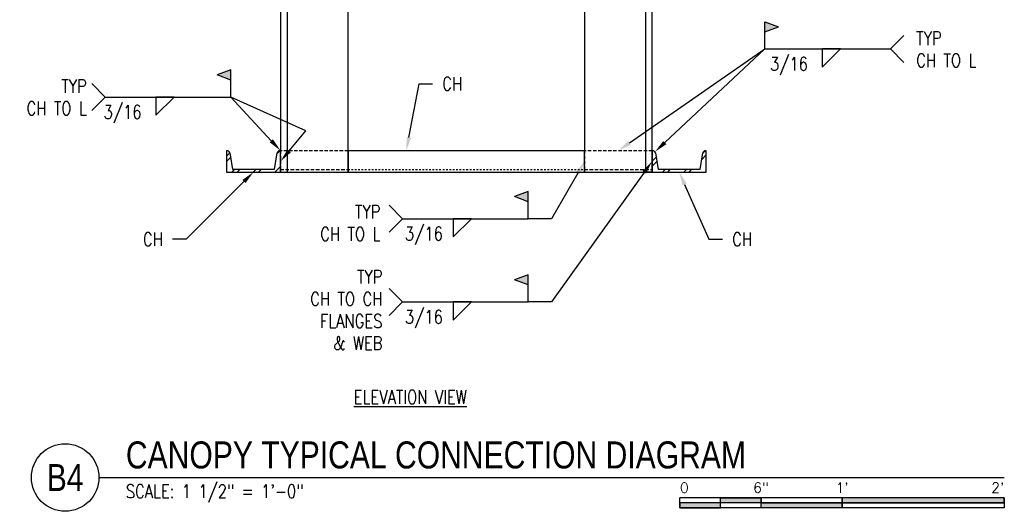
# Model space of a CAD drawing. Header units: inches. Extents: x -28 to 1146, y 31 to 191.
# Tile 1 of 12: x -25 to 48, y 63 to 100. Entities that reach past the tile are written whole.
import ezdxf
from ezdxf import colors
from ezdxf.entities.mleader import LeaderData, LeaderLine
from ezdxf.enums import TextEntityAlignment as Align
from ezdxf.math import Vec2, Vec3

# ---------------------------------------------------------------- set-up
doc = ezdxf.new("R2010")
doc.units = ezdxf.units.IN
doc.header["$MEASUREMENT"] = 0
doc.linetypes.add('Dash', pattern=[0.25, 0.125, -0.125])
doc.linetypes.add('HIDDEN', pattern=[0.375, 0.25, -0.125])
for name, color, linetype in [('S-ANNO-NOTE', 2, 'Continuous'), ('S-ANNO-SYMB', 2, 'Continuous'), ('S-DETL-GENF', 92, 'Continuous'), ('S-DETL-GENF-HDLN', 1, 'Dash')]:
    doc.layers.add(name, color=color, linetype=linetype)
doc.styles.add('Annotative', font='romans.shx', dxfattribs={"width": 0.8, "height": 0.125})
doc.styles.add('Arial', font='romans.shx', dxfattribs={"width": 0.8})
doc.styles.add('TITLES', font='swiss.ttf', dxfattribs={"width": 0.8, "height": 0.25})

# ---------------------------------------------------------------- blocks, each defined once
blk = doc.blocks.new('051200_SteelFraming-AISC-Angle-Shapes-Side - L5X5X1_2-1903833-CANOPY TYPICAL CONNECTION DIAGRAM')
at = {"layer": 'S-DETL-GENF', "lineweight": -3}
for p, q in [((17.958, 0), (0.958, 0)), ((31.958, 0), (22.958, 0)), ((37.538, 0), (33.538, 0)), ((52.17, 0), (41.2, 0)), ((53.75, 0), (52.17, 0)), ((53.75, -5), (53.75, 0)), ((53.75, 0), (53.75, -0.5)), ((0.958, -0.5), (31.958, -0.5)), ((31.958, -0.5), (33.538, -0.5)), ((33.538, -0.5), (37.538, -0.5)), ((41.2, -0.5), (52.17, -0.5)), ((52.17, -0.5), (53.75, -0.5)), ((0.958, -5), (17.958, -5)), ((22.958, -5), (31.958, -5)), ((31.958, -5), (33.538, -5)), ((33.538, -5), (37.538, -5)), ((41.2, -5), (52.17, -5))]:
    blk.add_line(p, q, dxfattribs=at)
blk = doc.blocks.new('051200_SteelFraming-AISC-Angle-Shapes-Side - L5X5X1_2-1902066-CANOPY TYPICAL CONNECTION DIAGRAM')
at = {"layer": 'S-DETL-GENF', "lineweight": -3}
for p, q in [((18.208, 5), (1.208, 5)), ((32.208, 5), (23.208, 5)), ((37.788, 5), (33.788, 5)), ((52.42, 5), (41.45, 5)), ((54, 5), (52.42, 5)), ((54, 0), (54, 5)), ((1.208, 0.5), (32.208, 0.5)), ((1.208, 0), (8.172, 0)), ((9.752, 0), (32.208, 0)), ((32.208, 0.5), (33.788, 0.5)), ((33.788, 0.5), (37.788, 0.5)), ((33.788, 0), (37.788, 0)), ((41.45, 0.5), (52.42, 0.5)), ((41.45, 0), (52.42, 0)), ((52.42, 0.5), (54, 0.5)), ((54, 0), (54, 0.5))]:
    blk.add_line(p, q, dxfattribs=at)
blk = doc.blocks.new('051200_SteelFraming-AISC-Channel-Shapes-Section - C4X5_4-V2-CANOPY TYPICAL CONNECTION DIAGRAM')
at = {"layer": 'S-DETL-GENF', "lineweight": -3}
h = blk.add_hatch(dxfattribs=at)
h.set_pattern_fill('FP_3', color=256, style=0, pattern_type=2)
h.set_pattern_definition([(315, (-88.276, -5.556), (0.79196, 0.79196), []), (315, (-87.076, -5.556), (0.79196, 0.79196), [])])
h.paths.add_polyline_path([(0, -1.53), (1.58, -1.53), (1.54, -1.382), (1.432, -1.274), (1.284, -1.234), (0.184, -1.063), (0.184, 2), (1.284, 2.174), (1.432, 2.214), (1.54, 2.322), (1.58, 2.47), (0, 2.47)])
for p, q in [((1.58, 2.47), (0, 2.47)), ((0, 2.47), (0, -1.53)), ((0.184, 2), (1.284, 2.174)), ((0.184, -1.063), (0.184, 2)), ((1.284, -1.234), (0.184, -1.063)), ((0, -1.53), (1.58, -1.53))]:
    blk.add_line(p, q, dxfattribs=at)
for centre, start, end in [((1.284, 2.47), 270, 360), ((1.284, -1.53), 0, 90)]:
    blk.add_arc(centre, 0.296, start, end, dxfattribs=at)
blk = doc.blocks.new('051200_SteelFraming-AISC-Channel-Shapes-Top - C4X5_4-1900934-CANOPY TYPICAL CONNECTION DIAGRAM')
at = {"layer": 'S-DETL-GENF', "linetype": 'HIDDEN', "lineweight": -3}
for p, q in [((5, 1.58), (0, 1.58)), ((0, 1.58), (0, 0)), ((0, 0), (5, 0))]:
    blk.add_line(p, q, dxfattribs=at)
at = {"layer": 'S-DETL-GENF-HDLN', "linetype": 'HIDDEN', "lineweight": -3}
blk.add_line((0, 0.184), (5, 0.184), dxfattribs=at)
blk = doc.blocks.new('051200_SteelFraming-AISC-Channel-Shapes-Top - C4X5_4-1901038-CANOPY TYPICAL CONNECTION DIAGRAM')
at = {"layer": 'S-DETL-GENF', "lineweight": -3}
for p, q in [((17.5, 1.58), (0, 1.58)), ((0, 1.58), (0, 0)), ((17.5, 0), (17.5, 1.58)), ((0, 0), (17.5, 0))]:
    blk.add_line(p, q, dxfattribs=at)
at = {"layer": 'S-DETL-GENF-HDLN', "lineweight": -3}
blk.add_line((0, 0.184), (17.5, 0.184), dxfattribs=at)
blk = doc.blocks.new('051200_SteelFraming-AISC-Channel-Shapes-Section - C4X5_4-V3-CANOPY TYPICAL CONNECTION DIAGRAM')
at = {"layer": 'S-DETL-GENF', "lineweight": -3}
h = blk.add_hatch(dxfattribs=at)
h.set_pattern_fill('FP_4', color=256, style=0, pattern_type=2)
h.set_pattern_definition([(315, (-88.276, 25.944), (0.79196, 0.79196), []), (315, (-87.076, 25.944), (0.79196, 0.79196), [])])
h.paths.add_polyline_path([(0, -1.53), (1.58, -1.53), (1.54, -1.382), (1.432, -1.274), (1.284, -1.234), (0.184, -1.063), (0.184, 2), (1.284, 2.174), (1.432, 2.214), (1.54, 2.322), (1.58, 2.47), (0, 2.47)])
for p, q in [((1.58, 2.47), (0, 2.47)), ((0, 2.47), (0, -1.53)), ((0.184, 2), (1.284, 2.174)), ((0.184, -1.063), (0.184, 2)), ((1.284, -1.234), (0.184, -1.063)), ((0, -1.53), (1.58, -1.53))]:
    blk.add_line(p, q, dxfattribs=at)
for centre, start, end in [((1.284, 2.47), 270, 360), ((1.284, -1.53), 0, 90)]:
    blk.add_arc(centre, 0.296, start, end, dxfattribs=at)
blk = doc.blocks.new('HDR-Si_Weld-Symbol - Bottom-1976674-CANOPY TYPICAL CONNECTION DIAGRAM')
at = {"layer": 'S-ANNO-NOTE', "lineweight": -3}
blk.add_hatch(color=256, dxfattribs=at).paths.add_polyline_path([(-0.375, 0.204), (-0.5, 0.1571), (-0.5, 0.2509)])
for p, q in [((-0.5, 0.2509), (-0.375, 0.204)), ((-0.5, 0.0009), (-0.5, 0.2509)), ((-0.5, 0.1571), (-0.375, 0.204)), ((0.6609, 0), (0.7859, 0.125)), ((-0.4375, 0), (0.6709, 0)), ((0.0313, -0.1691), (0.2004, 0)), ((0.0313, 0), (0.0313, -0.1691)), ((0.2004, 0), (0.0313, 0)), ((0.6609, 0), (0.7859, -0.125))]:
    blk.add_line(p, q, dxfattribs=at)
blk = doc.blocks.new('HDR-Si_Weld-Symbol - Bottom-1976676-CANOPY TYPICAL CONNECTION DIAGRAM')
at = {"layer": 'S-ANNO-NOTE', "lineweight": -3}
blk.add_hatch(color=256, dxfattribs=at).paths.add_polyline_path([(0.5984, 0.204), (0.7234, 0.2509), (0.7234, 0.1571)])
for p, q in [((0.7234, 0.2509), (0.5984, 0.204)), ((0.7234, 0.1571), (0.5984, 0.204)), ((0.7234, 0.0009), (0.7234, 0.2509)), ((-0.4375, 0), (-0.5625, 0.125)), ((-0.4375, 0), (-0.5625, -0.125)), ((-0.4375, 0), (0.7234, 0)), ((0.0313, -0.1691), (0.2004, 0)), ((0.0313, 0), (0.0313, -0.1691)), ((0.2004, 0), (0.0313, 0))]:
    blk.add_line(p, q, dxfattribs=at)
blk = doc.blocks.new('*U70')
for points in [[(-3, -0.2812), (-2.625, -0.2812), (-2.625, -0.2344), (-3, -0.2344)], [(-2.625, -0.188), (-2.25, -0.188), (-2.25, -0.2344), (-2.625, -0.2344)], [(-2.25, -0.2349), (-1.5, -0.2349), (-1.5, -0.2812), (-2.25, -0.2812)], [(-1.5, -0.2344), (0, -0.2344), (0, -0.1875), (-1.5, -0.1875)]]:
    blk.add_hatch(color=256).paths.add_polyline_path(points)
for p, q in [((0, -0.1875), (-3, -0.1875)), ((-3, -0.2812), (-3, -0.1875)), ((0, -0.2344), (-3, -0.2344)), ((-2.625, -0.2807), (-2.625, -0.188)), ((-2.25, -0.2812), (-2.25, -0.1885)), ((-1.5, -0.2812), (-1.5, -0.1885)), ((0, -0.1875), (0, -0.2812)), ((0, -0.2812), (-3, -0.2812))]:
    blk.add_line(p, q)
at = {"flags": 128}
for points in [[(-3, -0.2812), (-2.625, -0.2812), (-2.625, -0.2344), (-3, -0.2344), (-3, -0.2812)], [(-2.625, -0.188), (-2.25, -0.188), (-2.25, -0.2344), (-2.625, -0.2344), (-2.625, -0.188)], [(-2.25, -0.2349), (-1.5, -0.2349), (-1.5, -0.2812), (-2.25, -0.2812), (-2.25, -0.2349)], [(-1.5, -0.2344), (0, -0.2344), (0, -0.1875), (-1.5, -0.1875), (-1.5, -0.2344)]]:
    blk.add_lwpolyline(points, close=True, dxfattribs=at)
at = {"style": 'Arial'}
blk.add_text('0', height=0.0937, dxfattribs=at).set_placement((-3, -0.0937), align=Align.MIDDLE_LEFT)
for s, p in [('6"', (-2.25, -0.0937)), ("1'", (-1.5, -0.0937))]:
    blk.add_text(s, height=0.09375, dxfattribs=at).set_placement(p, align=Align.MIDDLE_CENTER)
blk.add_text("2'", height=0.09375, dxfattribs=at).set_placement((0, -0.0937), align=Align.MIDDLE_RIGHT)
blk = doc.blocks.new('*U73')
at = {"linetype": 'Continuous', "lineweight": -3}
blk.add_line((1.125, 0.625), (9.5, 0.625), dxfattribs=at)
at = {"lineweight": -3}
blk.add_circle((0.8125, 0.625), 0.3125, dxfattribs=at)
at = {"lineweight": -3, "style": 'Arial'}
blk.add_attdef('DRAWING_AREA_TITLE', text='', height=0.1875, dxfattribs=at).set_placement((1.3743, 0.6339), align=Align.BOTTOM_LEFT)
blk.add_attdef('X#', text='', height=0.1875, dxfattribs=at).set_placement((0.8125, 0.625), align=Align.MIDDLE_CENTER)
blk.add_attdef('SCALE:', text='', height=0.0938, dxfattribs=at).set_placement((1.3743, 0.5606), align=Align.TOP_LEFT)

msp = doc.modelspace()

# ---------------------------------------------------------------- linework, layer by layer
at = {"layer": 'S-ANNO-NOTE', "lineweight": -3}
for p, q in [((14.0896, 84.8251), (12.3757, 84.8251)), ((14.0896, 78.6678), (12.3757, 78.6678))]:
    msp.add_line(p, q, dxfattribs=at)
at = {"layer": 'S-ANNO-SYMB', "lineweight": -3}
msp.add_line((-4.081, 91.3284), (-9.6393, 93.8251), dxfattribs=at)

# ---------------------------------------------------------------- block references
at = {"layer": 'S-ANNO-NOTE', "lineweight": -3, "xscale": 8, "yscale": 8, "zscale": 8}
for name, p in [('HDR-Si_Weld-Symbol - Bottom-1976674-CANOPY TYPICAL CONNECTION DIAGRAM', (33.8859, 97.387)), ('HDR-Si_Weld-Symbol - Bottom-1976676-CANOPY TYPICAL CONNECTION DIAGRAM', (-15.4269, 93.8251)), ('HDR-Si_Weld-Symbol - Bottom-1976676-CANOPY TYPICAL CONNECTION DIAGRAM', (6.5771, 84.8251)), ('HDR-Si_Weld-Symbol - Bottom-1976676-CANOPY TYPICAL CONNECTION DIAGRAM', (6.5771, 78.6678))]:
    msp.add_blockref(name, p, dxfattribs=at)
at = {"layer": 'S-ANNO-SYMB', "lineweight": -3}
ref = msp.add_blockref('*U73', (-28.3971, 60.6725), dxfattribs=dict(at, xscale=8, yscale=8, zscale=8))
ref.add_attrib('SCALE:', 'SCALE: 1 1/2" = 1\'-0"', dxfattribs={"layer": '0', "lineweight": -3, "height": 1, "style": 'Annotative', "width": 0.796875}).set_placement((-17.4027, 65.1572), align=Align.TOP_LEFT)
ref.add_attrib('DRAWING_AREA_TITLE', 'CANOPY TYPICAL CONNECTION DIAGRAM', dxfattribs={"layer": '0', "lineweight": -3, "height": 2, "style": 'TITLES', "width": 0.796875}).set_placement((-17.4027, 65.7437), align=Align.BOTTOM_LEFT)
ref.add_attrib('X#', 'B4', dxfattribs={"layer": '0', "lineweight": -3, "height": 2, "style": 'TITLES', "width": 0.796875}).set_placement((-21.8971, 65.6725), align=Align.MIDDLE_CENTER)
at = {"layer": 'S-ANNO-SYMB', "lineweight": -3, "xscale": 8, "yscale": 8, "zscale": 8}
msp.add_blockref('*U70', (47.6029, 65.6725), dxfattribs=at)
at = {"layer": 'S-DETL-GENF', "lineweight": -3}
for name, p, rotation in [('051200_SteelFraming-AISC-Angle-Shapes-Side - L5X5X1_2-1902066-CANOPY TYPICAL CONNECTION DIAGRAM', (-5.9585, 142.2756), 270.0000000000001), ('051200_SteelFraming-AISC-Angle-Shapes-Side - L5X5X1_2-1903833-CANOPY TYPICAL CONNECTION DIAGRAM', (21.5415, 142.0256), 269.9999999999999), ('051200_SteelFraming-AISC-Channel-Shapes-Section - C4X5_4-V2-CANOPY TYPICAL CONNECTION DIAGRAM', (-7.4884, 88.2756), 89.9999999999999), ('051200_SteelFraming-AISC-Channel-Shapes-Section - C4X5_4-V3-CANOPY TYPICAL CONNECTION DIAGRAM', (24.0116, 88.2756), 89.9999999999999)]:
    msp.add_blockref(name, p, dxfattribs=dict(at, rotation=rotation))
at = {"layer": 'S-DETL-GENF', "linetype": 'HIDDEN', "lineweight": -3}
for p in [(-5.9585, 88.2756), (16.5415, 88.2756)]:
    msp.add_blockref('051200_SteelFraming-AISC-Channel-Shapes-Top - C4X5_4-1900934-CANOPY TYPICAL CONNECTION DIAGRAM', p, dxfattribs=at)
at = {"layer": 'S-DETL-GENF', "lineweight": -3}
msp.add_blockref('051200_SteelFraming-AISC-Channel-Shapes-Top - C4X5_4-1901038-CANOPY TYPICAL CONNECTION DIAGRAM', (-0.9585, 88.2756), dxfattribs=at)

# ---------------------------------------------------------------- texts
at = {"layer": 'S-ANNO-NOTE', "lineweight": -3, "char_height": 1, "line_spacing_factor": 0.981704, "style": 'Annotative'}
for s, insert, width, attachment_point in [('\\pxt3.2,6.4,9.6,12.8,16,19.2,22.4,25.6,28.8,32,35.2,38.4,41.6,44.8,48,51.2,54.4,57.6,60.8,64,67.2,70.4,73.6,76.8,80,83.2,86.4,89.6,92.8,96,99.2,102.4;{TYP\\PCH TO L}', (41.0824, 98.6692), 5.840504, 1), ('\\pxqc,t3.2,6.4,9.6,12.8,16,19.2,22.4,25.6,28.8,32,35.2,38.4,41.6,44.8,48,51.2,54.4,57.6,60.8,64,67.2,70.4,73.6,76.8,80,83.2,86.4,89.6,92.8,96,99.2,102.4;3/16', (31.6661, 96.7799), 3.867717, 2), ('\\pxt3.2,6.4,9.6,12.8,16,19.2,22.4,25.6,28.8,32,35.2,38.4,41.6,44.8,48,51.2,54.4,57.6,60.8,64,67.2,70.4,73.6,76.8,80,83.2,86.4,89.6,92.8,96,99.2,102.4;{TYP\\PCH TO L}', (-20.294, 95.1259), 5.840504, 3), ('\\pxqc,t3.2,6.4,9.6,12.8,16,19.2,22.4,25.6,28.8,32,35.2,38.4,41.6,44.8,48,51.2,54.4,57.6,60.8,64,67.2,70.4,73.6,76.8,80,83.2,86.4,89.6,92.8,96,99.2,102.4;3/16', (-17.6467, 93.2181), 3.867717, 2), ('\\pxt3.2,6.4,9.6,12.8,16,19.2,22.4,25.6,28.8,32,35.2,38.4,41.6,44.8,48,51.2,54.4,57.6,60.8,64,67.2,70.4,73.6,76.8,80,83.2,86.4,89.6,92.8,96,99.2,102.4;{TYP\\PCH TO L}', (1.4335, 84.5084), 5.840504, 6), ('\\pxqc,t3.2,6.4,9.6,12.8,16,19.2,22.4,25.6,28.8,32,35.2,38.4,41.6,44.8,48,51.2,54.4,57.6,60.8,64,67.2,70.4,73.6,76.8,80,83.2,86.4,89.6,92.8,96,99.2,102.4;3/16', (4.6527, 84.2181), 3.867717, 2), ('\\pxt3.2,6.4,9.6,12.8,16,19.2,22.4,25.6,28.8,32,35.2,38.4,41.6,44.8,48,51.2,54.4,57.6,60.8,64,67.2,70.4,73.6,76.8,80,83.2,86.4,89.6,92.8,96,99.2,102.4;{TYP\\PCH TO CH\\PFLANGES\\P& WEB}', (1.5857, 78.0718), 7.12058, 6), ('\\pxqc,t3.2,6.4,9.6,12.8,16,19.2,22.4,25.6,28.8,32,35.2,38.4,41.6,44.8,48,51.2,54.4,57.6,60.8,64,67.2,70.4,73.6,76.8,80,83.2,86.4,89.6,92.8,96,99.2,102.4;3/16', (4.6527, 78.0608), 3.867717, 2), ('\\pxt3.2,6.4,9.6,12.8,16,19.2,22.4,25.6,28.8,32,35.2,38.4,41.6,44.8,48,51.2,54.4,57.6,60.8,64,67.2,70.4,73.6,76.8,80,83.2,86.4,89.6,92.8,96,99.2,102.4;{\\LELEVATION VIEW}', (-0.5375, 72.1271), 10.319496, 1)]:
    msp.add_mtext(s, dxfattribs=dict(at, insert=insert, width=width, attachment_point=attachment_point))

# ---------------------------------------------------------------- leaders
at = {"layer": 'S-ANNO-NOTE', "lineweight": -3}
ml = msp.add_multileader_mtext('Standard', dxfattribs=at)
ml.set_content('CH', color=256, style='Annotative')
ml.set_leader_properties(color=1, linetype='ByLayer', lineweight=-1)
ml.build(insert=Vec2(0, 0))
ml.multileader.update_dxf_attribs({"text_right_attachment_type": 3, "dogleg_length": 0.125, "arrow_head_size": 1, "scale": 8})
ctx = ml.context
ctx.base_point, ctx.scale, ctx.char_height, ctx.arrow_head_size, ctx.landing_gap_size, ctx.plane_origin = Vec3(5.2964, 94.8023), 8, 1, 1, 0.72, Vec3(17.8499, 99.7746)
ctx.right_attachment = 3
notes = []
notes.append((ctx, [(1, (1, 1, 0), (4.2964, 94.8023), (1, 0), 1, [(0, [(3.3482, 89.8556)], 0, [])])]))
ctx.mtext.insert, ctx.mtext.flow_direction = Vec3(6.0164, 95.3023), 5
ml = msp.add_multileader_mtext('Standard', dxfattribs=at)
ml.set_content('CH', color=256, style='Annotative')
ml.set_leader_properties(color=1, linetype='ByLayer', lineweight=-1)
ml.build(insert=Vec2(0, 0))
ml.multileader.update_dxf_attribs({"text_right_attachment_type": 3, "dogleg_length": 0.125, "arrow_head_size": 1, "scale": 8})
ctx = ml.context
ctx.base_point, ctx.scale, ctx.char_height, ctx.arrow_head_size, ctx.landing_gap_size, ctx.plane_origin = Vec3(-16.752, 83.3032), 8, 1, 1, 0.72, Vec3(-7.9585, 88.2756)
ctx.right_attachment, ctx.text_align_type = 3, 2
notes.append((ctx, [(0, (1, 1, 0), (-12.9405, 83.3032), (-1, 0), 1, [(0, [(-7.9585, 88.2756)], 0, [])])]))
ctx.mtext.insert, ctx.mtext.alignment, ctx.mtext.flow_direction = Vec3(-14.6605, 83.8032), 3, 5
ml = msp.add_multileader_mtext('Standard', dxfattribs=at)
ml.set_content('CH', color=256, style='Annotative')
ml.set_leader_properties(color=1, linetype='ByLayer', lineweight=-1)
ml.build(insert=Vec2(0, 0))
ml.multileader.update_dxf_attribs({"text_right_attachment_type": 3, "dogleg_length": 0.125, "arrow_head_size": 1, "scale": 8})
ctx = ml.context
ctx.base_point, ctx.scale, ctx.char_height, ctx.arrow_head_size, ctx.landing_gap_size, ctx.plane_origin = Vec3(26.7446, 83.3032), 8, 1, 1, 0.72, Vec3(23.5415, 88.2756)
ctx.right_attachment = 3
notes.append((ctx, [(1, (1, 1, 0), (25.7446, 83.3032), (1, 0), 1, [(0, [(23.5415, 88.2756)], 0, [])])]))
ctx.mtext.insert, ctx.mtext.flow_direction = Vec3(27.4646, 83.8032), 5
at = {"layer": 'S-ANNO-SYMB', "lineweight": -3}
ml = msp.add_multileader_mtext('Standard', dxfattribs=at)
ml.set_content('', color=256, style='Annotative')
ml.set_leader_properties(color=256, linetype='ByLayer', lineweight=-1)
ml.build(insert=Vec2(0, 0))
ml.multileader.update_dxf_attribs({"has_dogleg": 0, "text_right_attachment_type": 3, "dogleg_length": 0.36, "arrow_head_size": 1, "scale": 8})
ctx = ml.context
ctx.base_point, ctx.scale, ctx.char_height, ctx.arrow_head_size, ctx.landing_gap_size, ctx.plane_origin = Vec3(29.8859, 97.387), 8, 1, 1, 0.72, Vec3(19.0415, 89.8556)
ctx.right_attachment = 3
notes.append((ctx, [(0, (1, 1, 0), (29.3859, 97.387), (1, 0), 0.5, [(0, [(19.0415, 89.8556)], 0, [])])]))
ctx.mtext.insert, ctx.mtext.flow_direction = Vec3(30.6059, 97.887), 5
ml = msp.add_multileader_mtext('Standard', dxfattribs=at)
ml.set_content('', color=256, style='Annotative')
ml.set_leader_properties(color=256, linetype='ByLayer', lineweight=-1)
ml.build(insert=Vec2(0, 0))
ml.multileader.update_dxf_attribs({"text_right_attachment_type": 3, "dogleg_length": 0.36, "arrow_head_size": 1, "scale": 8})
ctx = ml.context
ctx.base_point, ctx.scale, ctx.char_height, ctx.arrow_head_size, ctx.landing_gap_size, ctx.plane_origin = Vec3(30.3859, 97.387), 8, 1, 1, 0.72, Vec3(21.7508, 89.7689)
ctx.right_attachment = 3
notes.append((ctx, [(0, (1, 1, 0), (29.8859, 97.387), (1, 0), 0.5, [(0, [(21.7508, 89.7689)], 0, [])])]))
ctx.mtext.insert, ctx.mtext.flow_direction = Vec3(31.1059, 97.887), 5
ml = msp.add_multileader_mtext('Standard', dxfattribs=at)
ml.set_content('', color=256, style='Annotative')
ml.set_leader_properties(color=256, linetype='ByLayer', lineweight=-1)
ml.build(insert=Vec2(0, 0))
ml.multileader.update_dxf_attribs({"has_dogleg": 0, "text_right_attachment_type": 3, "dogleg_length": 0.125, "arrow_head_size": 1, "scale": 8})
ctx = ml.context
ctx.base_point, ctx.scale, ctx.char_height, ctx.arrow_head_size, ctx.landing_gap_size, ctx.plane_origin = Vec3(-11.0793, 93.8251), 8, 1, 1, 0.72, Vec3(-3.7116, 91.0378)
ctx.right_attachment, ctx.text_align_type = 3, 2
notes.append((ctx, [(0, (1, 1, 0), (-8.6393, 93.8251), (-1, 0), 1, [(0, [(-5.9585, 89.8556)], 0, [])])]))
ctx.mtext.insert, ctx.mtext.alignment, ctx.mtext.flow_direction = Vec3(-10.3593, 94.3251), 3, 5
ml = msp.add_multileader_mtext('Standard', dxfattribs=at)
ml.set_content('', color=256, style='Annotative')
ml.set_leader_properties(color=256, linetype='ByLayer', lineweight=-1)
ml.build(insert=Vec2(0, 0))
ml.multileader.update_dxf_attribs({"has_dogleg": 0, "text_right_attachment_type": 3, "dogleg_length": 0.125, "arrow_head_size": 1, "scale": 8})
ctx = ml.context
ctx.base_point, ctx.scale, ctx.char_height, ctx.arrow_head_size, ctx.landing_gap_size, ctx.plane_origin = Vec3(-4.081, 91.3284), 8, 1, 1, 0.72, Vec3(-5.9585, 89.0656)
ctx.right_attachment = 3
notes.append((ctx, [(0, (1, 1, 0), (-5.081, 91.3284), (1, 0), 1, [(0, [(-5.9585, 89.0656)], 0, [])])]))
ctx.mtext.insert, ctx.mtext.flow_direction = Vec3(-3.361, 91.8284), 5
ml = msp.add_multileader_mtext('Standard', dxfattribs=at)
ml.set_content('', color=256, style='Annotative')
ml.set_leader_properties(color=256, linetype='ByLayer', lineweight=-1)
ml.build(insert=Vec2(0, 0))
ml.multileader.update_dxf_attribs({"has_dogleg": 0, "text_right_attachment_type": 3, "dogleg_length": 0.36, "arrow_head_size": 1, "scale": 8})
ctx = ml.context
ctx.base_point, ctx.scale, ctx.char_height, ctx.arrow_head_size, ctx.landing_gap_size, ctx.plane_origin = Vec3(12.6496, 84.8251), 8, 1, 1, 0.72, Vec3(11.1616, 83.1694)
ctx.right_attachment, ctx.text_align_type = 3, 2
notes.append((ctx, [(1, (1, 1, 0), (14.5896, 84.8251), (-1, 0), 0.5, [(0, [(16.5415, 89.0656)], 0, [])])]))
ctx.mtext.insert, ctx.mtext.alignment, ctx.mtext.flow_direction = Vec3(13.3696, 85.3251), 3, 5
ml = msp.add_multileader_mtext('Standard', dxfattribs=at)
ml.set_content('', color=256, style='Annotative')
ml.set_leader_properties(color=256, linetype='ByLayer', lineweight=-1)
ml.build(insert=Vec2(0, 0))
ml.multileader.update_dxf_attribs({"has_dogleg": 0, "text_right_attachment_type": 3, "dogleg_length": 0.36, "arrow_head_size": 1, "scale": 8})
ctx = ml.context
ctx.base_point, ctx.scale, ctx.char_height, ctx.arrow_head_size, ctx.landing_gap_size, ctx.plane_origin = Vec3(12.6496, 78.6678), 8, 1, 1, 0.72, Vec3(12.7385, 76.3115)
ctx.right_attachment, ctx.text_align_type = 3, 2
notes.append((ctx, [(1, (1, 1, 0), (14.5896, 78.6678), (-1, 0), 0.5, [(0, [(21.5415, 89.0656)], 0, [])])]))
ctx.mtext.insert, ctx.mtext.alignment, ctx.mtext.flow_direction = Vec3(13.3696, 79.1678), 3, 5
for ctx, leaders in notes:
    for number, flags, end, landing, length, lines in leaders:
        leader = LeaderData()
        leader.index, (leader.has_last_leader_line, leader.has_dogleg_vector, leader.attachment_direction) = number, flags
        leader.last_leader_point, leader.dogleg_vector, leader.dogleg_length = Vec3(end), Vec3(landing), length
        for number, points, colour, breaks in lines:
            line = LeaderLine()
            line.index, line.vertices, line.color, line.breaks = number, Vec3.list(points), colors.encode_raw_color(colour), breaks
            leader.lines.append(line)
        ctx.leaders.append(leader)

doc.saveas('drawing.dxf')
